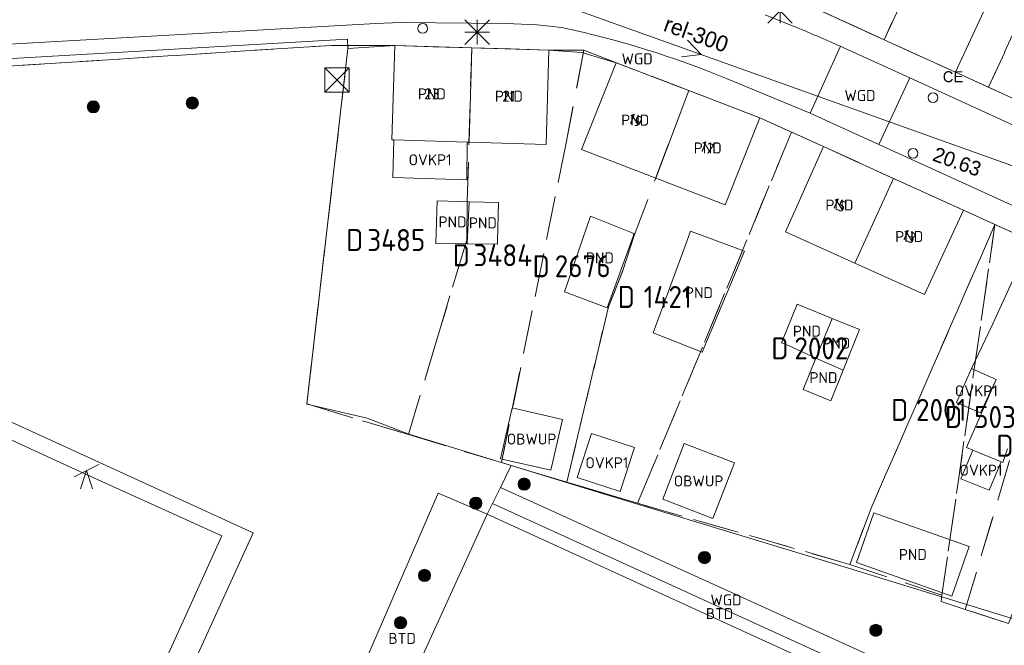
# Model space of a CAD drawing. Header units: metres. Extents: x 207644 to 210135, y 370459 to 373417.
# Tile 215 of 256: x 207895 to 207975, y 372430 to 372481. Entities that reach past the tile are written whole.
import ezdxf
from ezdxf.enums import TextEntityAlignment as Align

# ---------------------------------------------------------------- set-up
doc = ezdxf.new("R2010")
doc.units = ezdxf.units.M
doc.linetypes.add('HIDDEN2', pattern=[4.7625, 3.175, -1.5875])
for name, color, linetype in [('BTD', 7, 'Continuous'), ('combi_kolk', 7, 'Continuous'), ('CON_BxH300x300mm', 7, 'Continuous'), ('DMM_BxH300x300mm', 7, 'Continuous'), ('GB', 1, 'Continuous'), ('GB07', 1, 'Continuous'), ('GB11', 1, 'Continuous'), ('INV_BxH300x300mm', 7, 'Continuous'), ('KAD_perceelnummer', 212, 'Continuous'), ('KAD_sectie', 212, 'Continuous'), ('KAD_Vastgesteld_Perceel', 212, 'Continuous'), ('KO_INSPECTIE', 7, 'Continuous'), ('NAR', 7, 'Continuous'), ('OBWUP', 7, 'Continuous'), ('OVKP1', 7, 'Continuous'), ('PIJL', 7, 'Continuous'), ('PND', 7, 'Continuous'), ('trottoirkolk', 7, 'Continuous'), ('WGD', 7, 'Continuous')]:
    doc.layers.add(name, color=color, linetype=linetype)
for name, color, linetype, lineweight in [('GIMGMV', 7, 'Continuous', 25), ('GMV', 7, 'Continuous', 25), ('GP1', 7, 'Continuous', 30), ('Q21_lantaarnpaal', 1, 'Continuous', 0), ('Q26_boom', 72, 'Continuous', 0), ('Q28_rioolput', 153, 'Continuous', 0), ('Q34_speelwerktuig', 3, 'Continuous', 0)]:
    doc.layers.add(name, color=color, linetype=linetype, lineweight=lineweight)
doc.styles.add('ISO', font='isocpeur.ttf', dxfattribs={"height": 1})
doc.styles.add('ISOCP', font='ISOCP.shx', dxfattribs={"height": 1.8})

# ---------------------------------------------------------------- blocks, each defined once
blk = doc.blocks.new('ACMAP_ANN_TEMPLATE_Vastgesteld_Perceelnummer')
at = {"layer": 'KAD_perceelnummer', "style": 'ISOCP'}
blk.add_attdef('Perceelnummer', text='', height=1.8, dxfattribs=at).set_placement((0, 0), align=Align.MIDDLE)
at = {"layer": 'KAD_sectie', "style": 'ISOCP'}
blk.add_attdef('sectie', text='', height=1.8, dxfattribs=at).set_placement((-2.7, 0), align=Align.MIDDLE_RIGHT)
blk = doc.blocks.new('Q26')
blk.add_hatch(color=256).paths.add_polyline_path([(-0.452, -0.01, 1), (0.548, -0.01, 1)])
blk.add_circle((0.048, -0.01), 0.5)
blk = doc.blocks.new('Q34')
for p, q in [((-1, -0.5), (1, 0.5)), ((-0.5, -1.5), (0, 0)), ((0, 0), (0.5, -1.5))]:
    blk.add_line(p, q)
blk = doc.blocks.new('Q21')
for p, q in [((-1, 1), (0, 0)), ((0, 1), (0, 0)), ((0, 0), (1, 1)), ((-1, 0), (0, 0)), ((-1, -1), (0, 0)), ((0, 0), (1, 0)), ((0, 0), (0, -1)), ((0, 0), (1, -1))]:
    blk.add_line(p, q)
blk = doc.blocks.new('Q28')
at = {"linetype": 'Continuous'}
for p, q in [((-1, -1), (1, 1)), ((-1, 1), (1, -1))]:
    blk.add_line(p, q, dxfattribs=at)
blk.add_lwpolyline([(1, 1), (1, -1), (-1, -1), (-1, 1)], close=True)

msp = doc.modelspace()

# ---------------------------------------------------------------- linework, layer by layer
at = {"layer": 'combi_kolk', "color": 253, "lineweight": 13}
for centre in [(207927.72, 372480.25), (207967.84, 372470.03)]:
    msp.add_circle(centre, 0.4, dxfattribs=at)
at = {"layer": 'CON_BxH300x300mm', "color": 253, "linetype": 'Continuous', "lineweight": 13}
msp.add_lwpolyline([(207976.36, 372468.86), (207924.62, 372487.39)], dxfattribs=at)
at = {"layer": 'GB', "color": 253, "linetype": 'Continuous', "lineweight": 13}
for points in [[(207974.67, 372483.941), (207971.298, 372476.658)], [(207959.806, 372481.911), (207965.461, 372479.326)], [(207925.197, 372471.13), (207925.445, 372478.846)], [(207925.445, 372478.846), (207931.735, 372478.661)], [(207971.298, 372476.658), (207965.461, 372479.326)], [(207938.026, 372478.476), (207931.735, 372478.661)], [(207938.026, 372478.476), (207937.83, 372470.743)], [(207940.715, 372470.345), (207943.553, 372477.445)], [(207943.553, 372477.445), (207949.487, 372475.163)], [(207955.286, 372472.933), (207949.487, 372475.163)], [(207955.286, 372472.933), (207952.459, 372465.819)], [(207925.35, 372471.125), (207925.197, 372471.13)], [(207931.362, 372470.941), (207925.35, 372471.125)], [(207931.508, 372470.937), (207931.362, 372470.941)], [(207937.83, 372470.743), (207931.508, 372470.937)], [(207946.786, 372468.005), (207940.715, 372470.345)], [(207957.391, 372463.604), (207960.502, 372470.58)], [(207960.502, 372470.58), (207966.232, 372467.975)], [(207952.459, 372465.819), (207946.786, 372468.005)], [(207971.962, 372465.371), (207966.232, 372467.975)], [(207971.962, 372465.371), (207968.78, 372458.483)], [(207963.082, 372461.045), (207957.391, 372463.604)], [(207933.838, 372462.599), (207933.845, 372462.851)], [(207944.939, 372463.229), (207942.812, 372457.395)], [(207946.574, 372455.331), (207949.354, 372462.892)], [(207974.337, 372456.019), (207977.485, 372462.871)], [(207931.437, 372462.626), (207933.804, 372462.599)], [(207933.804, 372462.599), (207933.838, 372462.599)], [(207939.312, 372458.692), (207940.481, 372462.104)], [(207954.057, 372462.03), (207950.568, 372453.749)], [(207968.78, 372458.483), (207963.082, 372461.045)], [(207942.812, 372457.395), (207939.312, 372458.692)], [(207972.729, 372445.742), (207972.22, 372445.956)], [(207975.05, 372444.768), (207972.729, 372445.742)], [(207975.183, 372444.712), (207975.05, 372444.768)], [(207922.589, 372417.713), (207932.987, 372440.51)], [(207932.989, 372440.509), (207932.987, 372440.51)], [(207967.846, 372424.561), (207932.989, 372440.509)]]:
    msp.add_lwpolyline(points, dxfattribs=at)
at = {"layer": 'GB07', "color": 253, "linetype": 'Continuous', "lineweight": 13}
for points in [[(207968.839, 372486.606), (207965.461, 372479.326)], [(207931.508, 372470.937), (207931.735, 372478.661)], [(207946.786, 372468.005), (207949.487, 372475.163)], [(207963.082, 372461.045), (207966.232, 372467.975)], [(207931.52, 372466.064), (207928.891, 372466.134)], [(207931.348, 372462.627), (207931.52, 372466.064)], [(207933.929, 372466), (207931.52, 372466.064)], [(207961.208, 372456.516), (207959.868, 372453.258)]]:
    msp.add_lwpolyline(points, dxfattribs=at)
at = {"layer": 'GB11', "color": 253, "linetype": 'Continuous', "lineweight": 13}
for points in [[(207928.789, 372462.662), (207928.891, 372466.134)], [(207933.845, 372462.851), (207933.929, 372466)], [(207940.481, 372462.104), (207941.453, 372464.877), (207944.998, 372463.464), (207944.939, 372463.229)], [(207949.354, 372462.892), (207949.635, 372463.656)], [(207949.635, 372463.656), (207954.057, 372462.03)], [(207931.348, 372462.627), (207928.789, 372462.662)], [(207931.348, 372462.627), (207931.437, 372462.626)], [(207958.363, 372457.674), (207957.084, 372454.531)], [(207961.208, 372456.516), (207958.363, 372457.674)], [(207961.208, 372456.516), (207963.464, 372455.598)], [(207963.464, 372455.598), (207962.113, 372452.277)], [(207972.623, 372452.416), (207974.337, 372456.019)], [(207950.568, 372453.749), (207946.574, 372455.331)], [(207957.084, 372454.531), (207957.637, 372454.305)], [(207957.637, 372454.305), (207959.868, 372453.258)], [(207958.842, 372450.705), (207959.868, 372453.258)], [(207959.868, 372453.258), (207962.113, 372452.277)], [(207962.113, 372452.277), (207961.099, 372449.786)], [(207974.63, 372451.518), (207972.623, 372452.416)], [(207972.22, 372445.956), (207974.63, 372451.518)], [(207961.099, 372449.786), (207958.842, 372450.705)], [(207975.572, 372445.838), (207975.183, 372444.712)], [(207963.197, 372436.531), (207964.622, 372440.599)], [(207964.622, 372440.599), (207972.436, 372437.863)], [(207972.436, 372437.863), (207971.011, 372433.795)], [(207971.011, 372433.795), (207963.197, 372436.531)]]:
    msp.add_lwpolyline(points, dxfattribs=at)
at = {"layer": 'GIMGMV', "color": 253, "linetype": 'Continuous', "lineweight": 13}
for points in [[(207935.048, 372449.2), (207934.088, 372445.037)], [(207939.156, 372448.252), (207935.048, 372449.2)], [(207938.196, 372444.089), (207939.156, 372448.252)], [(207949.12, 372446.289), (207947.356, 372441.716)], [(207953.22, 372444.708), (207949.12, 372446.289)], [(207934.088, 372445.037), (207938.196, 372444.089)], [(207951.456, 372440.135), (207953.22, 372444.708)], [(207947.356, 372441.716), (207951.456, 372440.135)]]:
    msp.add_lwpolyline(points, dxfattribs=at)
at = {"layer": 'GMV', "color": 253, "linetype": 'Continuous', "lineweight": 13}
for points in [[(207955.741, 372481.357), (207958.018, 372480.447)], [(207923.893, 372480.66), (207881.781, 372478.284)], [(207925.92, 372480.744), (207923.893, 372480.66)], [(207934.553, 372480.652), (207925.92, 372480.744)], [(207937.065, 372480.537), (207934.553, 372480.652)], [(207938.106, 372480.448), (207937.065, 372480.537)], [(207939.073, 372480.319), (207938.106, 372480.448)], [(207921.552, 372479.371), (207881.804, 372477.07)], [(207921.601, 372478.615), (207921.552, 372479.371)], [(207925.445, 372478.846), (207921.601, 372478.615)], [(207959.423, 372473.305), (207961.907, 372478.786)], [(207962.215, 372478.647), (207961.907, 372478.786)], [(207921.601, 372478.615), (207918.229, 372449.511)], [(207940.727, 372478.29), (207938.026, 372478.476)], [(207943.553, 372477.445), (207940.727, 372478.29)], [(207962.522, 372478.508), (207962.215, 372478.647)], [(207967.574, 372476.195), (207962.522, 372478.508)], [(207971.298, 372476.658), (207976.383, 372474.363)], [(207959.423, 372473.305), (207952.635, 372476.129)], [(207965.048, 372470.753), (207967.574, 372476.195)], [(208029.306, 372447.933), (207967.574, 372476.195)], [(207959.763, 372473.164), (207959.423, 372473.305)], [(207965.048, 372470.753), (207959.763, 372473.164)], [(207960.502, 372470.58), (207955.286, 372472.933)], [(208026.828, 372442.563), (207965.048, 372470.753)], [(207977.485, 372462.871), (207971.962, 372465.371)], [(207913.84, 372438.982), (207887.953, 372450.813)], [(207918.229, 372449.511), (207923.162, 372448.357)], [(207923.162, 372448.357), (207926.575, 372447.057)], [(207897.747, 372444.849), (207892.345, 372447.335)], [(207926.575, 372447.057), (207934.961, 372444.484)], [(207902.069, 372442.899), (207897.747, 372444.849)], [(207934.961, 372444.484), (207934.078, 372442.688)], [(207934.961, 372444.484), (207941.251, 372442.554)], [(207911.283, 372438.727), (207902.069, 372442.899)], [(207934.078, 372442.688), (207933.423, 372441.378)], [(207934.078, 372442.688), (207971.639, 372425.596)], [(207941.251, 372442.554), (207961.916, 372436.26)], [(207919.072, 372419.329), (207928.984, 372442.219)], [(207928.984, 372442.219), (207931.278, 372441.233)], [(207931.278, 372441.233), (207932.987, 372440.51)], [(207932.989, 372440.509), (207933.423, 372441.378)], [(207933.423, 372441.378), (207971.014, 372424.223)], [(207905.33, 372425.592), (207911.283, 372438.727)], [(207907.373, 372424.77), (207913.84, 372438.982)], [(207961.916, 372436.26), (207983.5, 372429.637)]]:
    msp.add_lwpolyline(points, dxfattribs=at)
for points in [[(207958.018, 372480.447, -0.00857), (207961.907, 372478.786)], [(207952.635, 372476.129, 0.045995), (207939.073, 372480.319)]]:
    msp.add_lwpolyline(points, format="xyb", dxfattribs=at)
at = {"layer": 'GP1', "color": 253, "linetype": 'Continuous', "lineweight": 13}
for points in [[(207925.276, 372468.059), (207925.35, 372471.125)], [(207931.362, 372470.941), (207931.317, 372467.872)], [(207931.317, 372467.872), (207925.276, 372468.059)], [(207971.4, 372449.641), (207972.623, 372452.416)], [(207973.36, 372448.783), (207974.63, 372451.518)], [(207973.36, 372448.783), (207971.4, 372449.641)], [(207940.364, 372443.503), (207941.535, 372447.092)], [(207941.535, 372447.092), (207945.053, 372445.944)], [(207945.053, 372445.944), (207943.882, 372442.355)], [(207971.738, 372443.393), (207972.729, 372445.742)], [(207975.05, 372444.768), (207974.072, 372442.45)], [(207943.882, 372442.355), (207940.364, 372443.503)], [(207974.072, 372442.45), (207971.738, 372443.393)]]:
    msp.add_lwpolyline(points, dxfattribs=at)
at = {"layer": 'KAD_Vastgesteld_Perceel', "color": 253, "linetype": 'HIDDEN2', "lineweight": 13}
for points in [[(207957.591, 372482.764), (207966.384, 372505.993), (207968.913, 372504.957), (207973.759, 372502.891), (207972.123, 372493.686), (207965.461, 372479.325), (207959.809, 372481.908), (207957.591, 372482.764)], [(207965.461, 372479.325), (207972.123, 372493.686), (207973.759, 372502.891), (207978.703, 372500.779), (207983.903, 372498.77), (207984.563, 372498.514), (207974.012, 372475.433), (207971.298, 372476.658), (207965.461, 372479.325)], [(207976.383, 372474.363), (207974.012, 372475.433), (207984.563, 372498.514), (207989.909, 372496.446), (207991.838, 372495.7), (207987.147, 372485.295), (207981.307, 372472.118), (207976.383, 372474.363)], [(207918.233, 372449.523), (207921.628, 372478.857), (207925.445, 372478.846), (207931.729, 372478.661), (207931.362, 372466.129), (207931.32, 372462.92), (207928.787, 372454.519), (207926.609, 372447.2), (207926.554, 372447.014), (207918.233, 372449.523)], [(207938.026, 372478.476), (207940.901, 372478.471), (207939.42, 372470.753), (207934.16, 372444.721), (207926.554, 372447.014), (207926.609, 372447.2), (207928.787, 372454.519), (207931.32, 372462.92), (207931.362, 372466.129), (207931.729, 372478.661), (207938.026, 372478.476)], [(207939.511, 372443.108), (207934.16, 372444.721), (207939.42, 372470.753), (207940.901, 372478.471), (207943.579, 372477.439), (207949.488, 372475.165), (207945.006, 372463.291), (207944.086, 372460.43), (207942.909, 372457.457), (207939.511, 372443.108)], [(207945.303, 372441.389), (207939.511, 372443.108), (207942.909, 372457.457), (207944.086, 372460.43), (207945.006, 372463.291), (207949.488, 372475.165), (207955.286, 372472.933), (207957.892, 372471.757), (207945.303, 372441.389)], [(207971.961, 372465.371), (207974.535, 372464.197), (207964.404, 372440.985), (207962.671, 372436.381), (207945.303, 372441.389), (207957.892, 372471.757), (207960.502, 372470.58), (207971.961, 372465.371)], [(207962.671, 372436.381), (207964.404, 372440.985), (207974.535, 372464.197), (207970.204, 372433.864), (207962.671, 372436.381)], [(207970.204, 372433.864), (207974.535, 372464.197), (207977.485, 372462.871), (207982.354, 372460.651), (207977.045, 372449.255), (207972.109, 372432.708), (207970.13, 372433.354), (207970.204, 372433.864)], [(207972.109, 372432.708), (207977.045, 372449.255), (207982.354, 372460.651), (207987.054, 372458.508), (207981.76, 372447.048), (207975.656, 372431.551), (207972.109, 372432.708)]]:
    msp.add_lwpolyline(points, close=True, dxfattribs=at)
for points in [[(207887.169, 372486.773), (207898.071, 372487.383), (207922.928, 372488.802), (207925.733, 372488.82), (207938.315, 372488.442), (207943.167, 372487.578), (207955.12, 372483.717), (207957.591, 372482.764), (207959.809, 372481.908), (207965.461, 372479.325), (207971.298, 372476.658), (207974.012, 372475.433), (207976.383, 372474.363)], [(207834.014, 372447.922), (207859.892, 372471.423), (207871.211, 372475.71), (207920.245, 372478.861), (207921.628, 372478.857), (207918.233, 372449.523), (207926.554, 372447.014), (207926.554, 372447.014), (207934.16, 372444.721), (207939.511, 372443.108), (207945.303, 372441.389), (207962.671, 372436.381), (207970.204, 372433.864), (207970.13, 372433.354), (207972.109, 372432.708), (207975.656, 372431.551)], [(207977.485, 372462.871), (207974.535, 372464.197), (207971.961, 372465.371), (207960.502, 372470.58), (207957.892, 372471.757), (207955.286, 372472.933), (207949.488, 372475.165), (207943.579, 372477.439), (207940.901, 372478.471), (207938.026, 372478.476), (207931.729, 372478.661), (207925.445, 372478.846), (207925.445, 372478.846), (207921.628, 372478.857), (207920.245, 372478.861), (207871.211, 372475.71)]]:
    msp.add_lwpolyline(points, dxfattribs=at)
at = {"layer": 'PIJL', "color": 253, "lineweight": 13}
msp.add_lwpolyline([(207949.38, 372479.29), (207950.49, 372478.13), (207948.89, 372477.93)], dxfattribs=at)
at = {"layer": 'trottoirkolk', "color": 253, "lineweight": 13}
msp.add_circle((207969.47, 372474.59), 0.4, dxfattribs=at)

# ---------------------------------------------------------------- block references
at = {"layer": 'KAD_Vastgesteld_Perceel', "color": 253, "linetype": 'HIDDEN2', "lineweight": 13}
ref = msp.add_blockref('ACMAP_ANN_TEMPLATE_Vastgesteld_Perceelnummer', (207925.553, 372462.936), dxfattribs=at)
ref.add_attrib('Perceelnummer', '3485', dxfattribs={"layer": 'KAD_perceelnummer', "lineweight": 13, "height": 1.8, "style": 'ISOCP'}).set_placement((207925.553, 372462.936), align=Align.MIDDLE)
ref.add_attrib('sectie', 'D', dxfattribs={"layer": 'KAD_sectie', "lineweight": 13, "height": 1.8, "style": 'ISOCP'}).set_placement((207922.853, 372462.936), align=Align.MIDDLE_RIGHT)
ref = msp.add_blockref('ACMAP_ANN_TEMPLATE_Vastgesteld_Perceelnummer', (207934.269, 372461.691), dxfattribs=at)
ref.add_attrib('Perceelnummer', '3484', dxfattribs={"layer": 'KAD_perceelnummer', "lineweight": 13, "height": 1.8, "style": 'ISOCP'}).set_placement((207934.269, 372461.691), align=Align.MIDDLE)
ref.add_attrib('sectie', 'D', dxfattribs={"layer": 'KAD_sectie', "lineweight": 13, "height": 1.8, "style": 'ISOCP'}).set_placement((207931.569, 372461.691), align=Align.MIDDLE_RIGHT)
ref = msp.add_blockref('ACMAP_ANN_TEMPLATE_Vastgesteld_Perceelnummer', (207940.804, 372460.79), dxfattribs=at)
ref.add_attrib('Perceelnummer', '2676', dxfattribs={"layer": 'KAD_perceelnummer', "lineweight": 13, "height": 1.8, "style": 'ISOCP'}).set_placement((207940.804, 372460.79), align=Align.MIDDLE)
ref.add_attrib('sectie', 'D', dxfattribs={"layer": 'KAD_sectie', "lineweight": 13, "height": 1.8, "style": 'ISOCP'}).set_placement((207938.104, 372460.79), align=Align.MIDDLE_RIGHT)
ref = msp.add_blockref('ACMAP_ANN_TEMPLATE_Vastgesteld_Perceelnummer', (207947.769, 372458.277), dxfattribs=at)
ref.add_attrib('Perceelnummer', '1421', dxfattribs={"layer": 'KAD_perceelnummer', "lineweight": 13, "height": 1.8, "style": 'ISOCP'}).set_placement((207947.769, 372458.277), align=Align.MIDDLE)
ref.add_attrib('sectie', 'D', dxfattribs={"layer": 'KAD_sectie', "lineweight": 13, "height": 1.8, "style": 'ISOCP'}).set_placement((207945.069, 372458.277), align=Align.MIDDLE_RIGHT)
ref = msp.add_blockref('ACMAP_ANN_TEMPLATE_Vastgesteld_Perceelnummer', (207960.337, 372454.069), dxfattribs=at)
ref.add_attrib('Perceelnummer', '2002', dxfattribs={"layer": 'KAD_perceelnummer', "lineweight": 13, "height": 1.8, "style": 'ISOCP'}).set_placement((207960.337, 372454.069), align=Align.MIDDLE)
ref.add_attrib('sectie', 'D', dxfattribs={"layer": 'KAD_sectie', "lineweight": 13, "height": 1.8, "style": 'ISOCP'}).set_placement((207957.637, 372454.069), align=Align.MIDDLE_RIGHT)
ref = msp.add_blockref('ACMAP_ANN_TEMPLATE_Vastgesteld_Perceelnummer', (207970.143, 372449.031), dxfattribs=at)
ref.add_attrib('Perceelnummer', '2001', dxfattribs={"layer": 'KAD_perceelnummer', "lineweight": 13, "height": 1.8, "style": 'ISOCP'}).set_placement((207970.143, 372449.031), align=Align.MIDDLE)
ref.add_attrib('sectie', 'D', dxfattribs={"layer": 'KAD_sectie', "lineweight": 13, "height": 1.8, "style": 'ISOCP'}).set_placement((207967.443, 372449.031), align=Align.MIDDLE_RIGHT)
ref = msp.add_blockref('ACMAP_ANN_TEMPLATE_Vastgesteld_Perceelnummer', (207974.546, 372448.452), dxfattribs=at)
ref.add_attrib('Perceelnummer', '503', dxfattribs={"layer": 'KAD_perceelnummer', "lineweight": 13, "height": 1.8, "style": 'ISOCP'}).set_placement((207974.546, 372448.452), align=Align.MIDDLE)
ref.add_attrib('sectie', 'D', dxfattribs={"layer": 'KAD_sectie', "lineweight": 13, "height": 1.8, "style": 'ISOCP'}).set_placement((207971.846, 372448.452), align=Align.MIDDLE_RIGHT)
ref = msp.add_blockref('ACMAP_ANN_TEMPLATE_Vastgesteld_Perceelnummer', (207978.746, 372446.101), dxfattribs=at)
ref.add_attrib('Perceelnummer', '502', dxfattribs={"layer": 'KAD_perceelnummer', "lineweight": 13, "height": 1.8, "style": 'ISOCP'}).set_placement((207978.746, 372446.101), align=Align.MIDDLE)
ref.add_attrib('sectie', 'D', dxfattribs={"layer": 'KAD_sectie', "lineweight": 13, "height": 1.8, "style": 'ISOCP'}).set_placement((207976.046, 372446.101), align=Align.MIDDLE_RIGHT)
at = {"layer": 'Q21_lantaarnpaal', "color": 253}
for p in [(207956.955, 372481.682), (207932.167, 372479.949)]:
    msp.add_blockref('Q21', p, dxfattribs=at)
at = {"layer": 'Q26_boom', "color": 253}
for p in [(207900.717, 372473.848), (207908.815, 372474.158), (207935.966, 372442.972), (207932.007, 372441.411), (207950.717, 372436.953), (207927.816, 372435.495), (207925.859, 372431.621), (207964.74, 372431.002)]:
    msp.add_blockref('Q26', p, dxfattribs=at)
at = {"layer": 'Q28_rioolput', "color": 253}
msp.add_blockref('Q28', (207920.698, 372476.037), dxfattribs=at)
at = {"layer": 'Q34_speelwerktuig', "color": 253}
msp.add_blockref('Q34', (207900.205, 372444.063), dxfattribs=at)

# ---------------------------------------------------------------- texts
at = {"layer": 'BTD', "color": 253, "linetype": 'Continuous', "lineweight": 13, "style": 'ISO'}
for p in [(207952.002, 372432.355), (207926.03, 372430.327)]:
    msp.add_text('BTD', height=0.9, dxfattribs=at).set_placement(p, align=Align.MIDDLE_CENTER)
at = {"layer": 'DMM_BxH300x300mm', "color": 253, "lineweight": 13}
msp.add_text('rel-300', height=1.3, rotation=340.3, dxfattribs=at).set_placement((207947.33, 372480.08))
at = {"layer": 'INV_BxH300x300mm', "color": 253, "lineweight": 13}
msp.add_text('20.63', height=1.2, rotation=340.3, dxfattribs=at).set_placement((207969.35, 372469.46))
at = {"layer": 'KO_INSPECTIE', "color": 253, "lineweight": 13}
msp.add_text('CE', height=0.9, dxfattribs=at).set_placement((207970.27, 372475.85))
at = {"layer": 'NAR', "color": 253, "linetype": 'Continuous', "lineweight": 13, "style": 'ISO'}
for s, rotation, p in [('23', 358.3, (207928.473, 372474.893)), ('21', 358.3, (207934.76, 372474.705)), ('19', 339, (207945.139, 372472.738)), ('17', 339, (207950.981, 372470.489)), ('15', 335.6, (207961.8, 372465.803)), ('13', 335.6, (207967.507, 372463.222))]:
    msp.add_text(s, height=0.9, rotation=rotation, dxfattribs=at).set_placement(p, align=Align.MIDDLE_CENTER)
at = {"layer": 'OBWUP', "color": 253, "linetype": 'Continuous', "lineweight": 13, "style": 'ISO'}
for p in [(207936.622, 372446.645), (207950.288, 372443.212)]:
    msp.add_text('OBWUP', height=0.9, dxfattribs=at).set_placement(p, align=Align.MIDDLE_CENTER)
at = {"layer": 'OVKP1', "color": 253, "linetype": 'Continuous', "lineweight": 13, "style": 'ISO'}
for p in [(207928.319, 372469.5), (207973.015, 372450.588), (207942.784, 372444.703), (207973.394, 372444.094)]:
    msp.add_text('OVKP1', height=0.9, dxfattribs=at).set_placement(p, align=Align.MIDDLE_CENTER)
at = {"layer": 'PND', "color": 253, "linetype": 'Continuous', "lineweight": 13, "style": 'ISO'}
for p in [(207928.466, 372474.894), (207934.767, 372474.705), (207945.101, 372472.752), (207951.036, 372470.467), (207961.812, 372465.8), (207930.156, 372464.417), (207932.639, 372464.339), (207967.522, 372463.219), (207942.213, 372461.47), (207950.316, 372458.628), (207959.146, 372455.476), (207961.548, 372454.492), (207960.504, 372451.671), (207967.817, 372437.197)]:
    msp.add_text('PND', height=0.9, dxfattribs=at).set_placement(p, align=Align.MIDDLE_CENTER)
at = {"layer": 'WGD', "color": 253, "linetype": 'Continuous', "lineweight": 13, "style": 'ISO'}
for p in [(207945.263, 372477.762), (207963.499, 372474.761), (207952.531, 372433.475)]:
    msp.add_text('WGD', height=0.9, dxfattribs=at).set_placement(p, align=Align.MIDDLE_CENTER)

doc.saveas('drawing.dxf')
